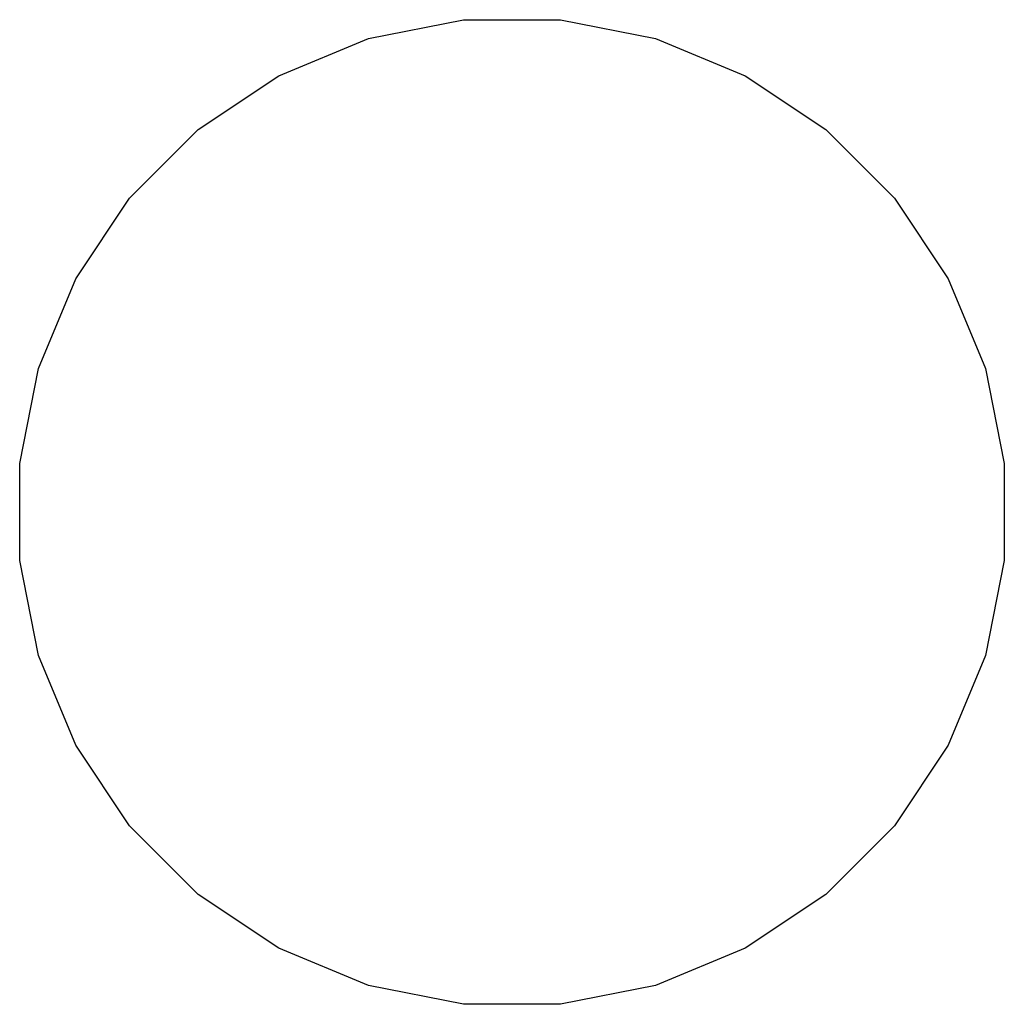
# Model space of a CAD drawing. Extents: x 8.1744 to 8.2256, y -2.5643 to -2.5131.
import ezdxf

# ---------------------------------------------------------------- set-up
doc = ezdxf.new("R2010")
doc.units = 0
doc.header["$MEASUREMENT"] = 0
doc.layers.add('BLACK', color=7, linetype='CONTINUOUS')

msp = doc.modelspace()

# ---------------------------------------------------------------- linework, layer by layer
at = {"layer": 'BLACK', "linetype": 'CONTINUOUS'}
for p, q in [((8.19254, -2.51413), (8.19748, -2.51315)), ((8.19748, -2.51315), (8.20252, -2.51315)), ((8.20252, -2.51315), (8.20746, -2.51413)), ((8.18788, -2.51606), (8.19254, -2.51413)), ((8.20746, -2.51413), (8.21212, -2.51606)), ((8.18369, -2.51886), (8.18788, -2.51606)), ((8.21212, -2.51606), (8.21631, -2.51886)), ((8.18012, -2.52243), (8.18369, -2.51886)), ((8.21631, -2.51886), (8.21988, -2.52243)), ((8.17732, -2.52662), (8.18012, -2.52243)), ((8.21988, -2.52243), (8.22268, -2.52662)), ((8.17539, -2.53128), (8.17732, -2.52662)), ((8.22268, -2.52662), (8.22461, -2.53128)), ((8.17441, -2.53622), (8.17539, -2.53128)), ((8.22461, -2.53128), (8.22559, -2.53622)), ((8.17441, -2.54126), (8.17441, -2.53622)), ((8.22559, -2.53622), (8.22559, -2.54126)), ((8.17539, -2.5462), (8.17441, -2.54126)), ((8.22559, -2.54126), (8.22461, -2.5462)), ((8.17732, -2.55086), (8.17539, -2.5462)), ((8.22461, -2.5462), (8.22268, -2.55086)), ((8.18012, -2.55505), (8.17732, -2.55086)), ((8.22268, -2.55086), (8.21988, -2.55505)), ((8.18369, -2.55862), (8.18012, -2.55505)), ((8.21988, -2.55505), (8.21631, -2.55862)), ((8.18788, -2.56142), (8.18369, -2.55862)), ((8.21631, -2.55862), (8.21212, -2.56142)), ((8.19254, -2.56335), (8.18788, -2.56142)), ((8.21212, -2.56142), (8.20746, -2.56335)), ((8.19748, -2.56433), (8.19254, -2.56335)), ((8.20746, -2.56335), (8.20252, -2.56433)), ((8.20252, -2.56433), (8.19748, -2.56433))]:
    msp.add_line(p, q, dxfattribs=at)

doc.saveas('drawing.dxf')
